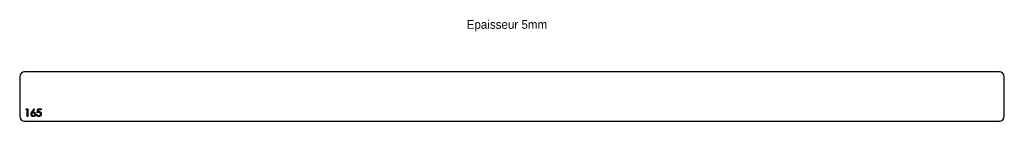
# Model space of a CAD drawing. Header units: millimetres. Extents: x -858 to 1132, y 68 to 274.
import ezdxf

# ---------------------------------------------------------------- set-up
doc = ezdxf.new("R2010")
doc.units = ezdxf.units.MM

msp = doc.modelspace()

# ---------------------------------------------------------------- linework, layer by layer
at = {"color": 7, "linetype": 'Continuous', "lineweight": 25}
for p, q in [((1122.1, 168.4), (-847.9, 168.4)), ((-857.9, 158.4), (-857.9, 78.4)), ((1132.1, 78.4), (1132.1, 158.4)), ((-847.9, 68.4), (1122.1, 68.4))]:
    msp.add_line(p, q, dxfattribs=at)
at = {"color": 1, "linetype": 'Continuous', "lineweight": 25}
for p, q in [((-845, 91.8), (-844.1, 93.4)), ((-842.7, 91.8), (-845, 91.8)), ((-844.1, 93.4), (-841.3, 93.4)), ((-842.7, 78.4), (-842.7, 91.8)), ((-841.3, 93.4), (-841.3, 78.4)), ((-833.3, 86.9), (-828.8, 93.7)), ((-827.8, 92.9), (-831.8, 86.9)), ((-828.8, 93.7), (-827.8, 92.9)), ((-824, 82.2), (-822.7, 82.2)), ((-822.5, 85.9), (-820.9, 93.4)), ((-820.9, 93.4), (-814.8, 93.4)), ((-819.9, 91.8), (-820.7, 87.9)), ((-814.8, 91.8), (-819.9, 91.8)), ((-814.8, 93.4), (-814.8, 91.8)), ((-841.3, 78.4), (-842.7, 78.4))]:
    msp.add_line(p, q, dxfattribs=at)
at = {"color": 7, "linetype": 'Continuous', "lineweight": 25}
for centre, start, end in [((-847.9, 158.4), 90, 180), ((1122.1, 158.4), 360, 90), ((-847.9, 78.4), 180, 270), ((1122.1, 78.4), 270, 360)]:
    msp.add_arc(centre, 10, start, end, dxfattribs=at)
at = {"color": 1, "linetype": 'Continuous', "lineweight": 25}
for points, knots in [([(-835, 82.5), (-835, 82.7), (-835, 83), (-834.9, 83.5), (-834.8, 84), (-834.6, 84.4), (-834.5, 84.7), (-834.4, 85), (-834.3, 85.3), (-834.1, 85.6), (-833.9, 85.9), (-833.7, 86.2), (-833.5, 86.6), (-833.4, 86.8), (-833.3, 86.9)], [0, 0, 0, 0, 0.097806, 0.1996123, 0.305296, 0.4158174, 0.4742406, 0.5372869, 0.6033858, 0.6743112, 0.7495305, 0.8286083, 0.9120427, 1, 1, 1, 1]), ([(-830.4, 78), (-830.6, 78), (-831, 78), (-831.6, 78.1), (-832.2, 78.3), (-832.7, 78.6), (-833.2, 78.9), (-833.7, 79.3), (-834.1, 79.7), (-834.4, 80.2), (-834.7, 80.8), (-834.8, 81.3), (-835, 81.9), (-835, 82.3), (-835, 82.5)], [0, 0, 0, 0, 0.084339, 0.167061, 0.249579, 0.33294, 0.416119, 0.49776, 0.580626, 0.664858, 0.749533, 0.832448, 0.915661, 1, 1, 1, 1]), ([(-830.5, 85.5), (-830.6, 85.5), (-830.8, 85.5), (-831.2, 85.4), (-831.5, 85.4), (-831.8, 85.3), (-832, 85.1), (-832.3, 85), (-832.5, 84.8), (-832.8, 84.6), (-833, 84.4), (-833.1, 84.1), (-833.3, 83.9), (-833.4, 83.6), (-833.5, 83.4), (-833.6, 83.1), (-833.6, 82.8), (-833.6, 82.6), (-833.6, 82.5)], [0, 0, 0, 0, 0.070596, 0.138509, 0.203802, 0.266994, 0.329059, 0.391139, 0.453136, 0.515769, 0.577944, 0.638945, 0.698364, 0.757306, 0.816402, 0.876272, 0.93682, 1, 1, 1, 1]), ([(-833.6, 82.5), (-833.6, 82.4), (-833.6, 82.2), (-833.6, 81.9), (-833.5, 81.6), (-833.4, 81.3), (-833.3, 81.1), (-833.1, 80.8), (-832.9, 80.6), (-832.7, 80.4), (-832.4, 80.2), (-832.2, 80), (-831.9, 79.8), (-831.6, 79.7), (-831.3, 79.6), (-831, 79.6), (-830.7, 79.5), (-830.5, 79.5), (-830.4, 79.5)], [0, 0, 0, 0, 0.061846, 0.1218752, 0.1807721, 0.2392611, 0.2986229, 0.3586708, 0.4207673, 0.485205, 0.5503556, 0.6136365, 0.6766033, 0.7393231, 0.8021859, 0.8667309, 0.9320449, 1, 1, 1, 1]), ([(-831.8, 86.9), (-831.5, 86.9), (-831, 87), (-830.5, 87), (-830.2, 87)], [0, 0, 0, 0, 0.512659, 1, 1, 1, 1]), ([(-827.1, 82.5), (-827.1, 82.6), (-827.1, 82.8), (-827.2, 83.1), (-827.2, 83.4), (-827.3, 83.6), (-827.5, 83.9), (-827.7, 84.1), (-827.9, 84.4), (-828.1, 84.6), (-828.3, 84.8), (-828.6, 85), (-828.9, 85.1), (-829.2, 85.3), (-829.5, 85.4), (-829.8, 85.4), (-830.1, 85.5), (-830.4, 85.5), (-830.5, 85.5)], [0, 0, 0, 0, 0.061145, 0.120007, 0.178246, 0.236508, 0.294903, 0.354696, 0.416717, 0.480659, 0.545834, 0.609768, 0.672988, 0.73581, 0.799817, 0.86476, 0.93108, 1, 1, 1, 1]), ([(-825.8, 82.6), (-825.8, 82.4), (-825.8, 81.9), (-825.9, 81.3), (-826.1, 80.8), (-826.3, 80.2), (-826.7, 79.7), (-827.1, 79.3), (-827.5, 78.9), (-828.1, 78.6), (-828.6, 78.3), (-829.2, 78.1), (-829.8, 78), (-830.2, 78), (-830.4, 78)], [0, 0, 0, 0, 0.085993, 0.169113, 0.250536, 0.331896, 0.41356, 0.494112, 0.576294, 0.660703, 0.74612, 0.83001, 0.914417, 1, 1, 1, 1]), ([(-830.4, 79.5), (-830.3, 79.5), (-830, 79.5), (-829.7, 79.6), (-829.4, 79.6), (-829.1, 79.7), (-828.8, 79.8), (-828.6, 80), (-828.3, 80.2), (-828.1, 80.4), (-827.8, 80.6), (-827.6, 80.8), (-827.5, 81.1), (-827.3, 81.3), (-827.2, 81.6), (-827.2, 81.9), (-827.1, 82.2), (-827.1, 82.4), (-827.1, 82.5)], [0, 0, 0, 0, 0.067943, 0.133246, 0.19778, 0.260632, 0.323341, 0.386297, 0.450071, 0.51521, 0.579637, 0.641333, 0.701709, 0.76078, 0.819259, 0.878146, 0.938165, 1, 1, 1, 1]), ([(-830.2, 87), (-830.1, 87), (-829.8, 87), (-829.3, 86.9), (-828.9, 86.8), (-828.5, 86.7), (-828.1, 86.5), (-827.7, 86.3), (-827.4, 86), (-827, 85.7), (-826.7, 85.4), (-826.5, 85.1), (-826.3, 84.7), (-826.1, 84.3), (-825.9, 83.9), (-825.8, 83.5), (-825.8, 83), (-825.8, 82.7), (-825.8, 82.6)], [0, 0, 0, 0, 0.065232, 0.128407, 0.19007, 0.250947, 0.311551, 0.372869, 0.435031, 0.49908, 0.5631, 0.62552, 0.686691, 0.747683, 0.80856, 0.87074, 0.93434, 1, 1, 1, 1]), ([(-819.4, 78), (-819.6, 78), (-819.9, 78), (-820.3, 78), (-820.7, 78.1), (-821.1, 78.3), (-821.5, 78.4), (-821.9, 78.6), (-822.2, 78.9), (-822.5, 79.1), (-822.8, 79.5), (-823.1, 79.8), (-823.3, 80.1), (-823.5, 80.5), (-823.7, 80.9), (-823.8, 81.3), (-824, 81.7), (-824, 82.1), (-824, 82.2)], [0, 0, 0, 0, 0.065435, 0.128735, 0.190276, 0.250777, 0.31088, 0.370805, 0.431559, 0.49348, 0.555853, 0.617262, 0.678601, 0.740657, 0.802944, 0.866775, 0.932333, 1, 1, 1, 1]), ([(-822.7, 82.2), (-822.6, 82.1), (-822.6, 81.8), (-822.4, 81.4), (-822.3, 81.1), (-822.1, 80.8), (-821.8, 80.5), (-821.5, 80.2), (-821.2, 80), (-820.9, 79.8), (-820.5, 79.7), (-820.2, 79.6), (-819.8, 79.5), (-819.5, 79.5), (-819.4, 79.5)], [0, 0, 0, 0, 0.094698, 0.182014, 0.264406, 0.342045, 0.418973, 0.496386, 0.577255, 0.661406, 0.746637, 0.831347, 0.915196, 1, 1, 1, 1]), ([(-819.2, 86.6), (-819.3, 86.6), (-819.5, 86.6), (-819.9, 86.6), (-820.3, 86.5), (-820.7, 86.4), (-821.1, 86.3), (-821.6, 86.2), (-822, 86), (-822.3, 85.9), (-822.5, 85.9)], [0, 0, 0, 0, 0.1030798, 0.2110204, 0.3259632, 0.4464998, 0.5746344, 0.7088999, 0.851186, 1, 1, 1, 1]), ([(-820.7, 87.9), (-820.5, 87.9), (-820.2, 88), (-819.8, 88.1), (-819.4, 88.2), (-819.1, 88.2), (-818.9, 88.2)], [0, 0, 0, 0, 0.2750684, 0.5329015, 0.7739735, 1, 1, 1, 1]), ([(-819.4, 79.5), (-819.2, 79.5), (-819, 79.5), (-818.6, 79.6), (-818.3, 79.7), (-817.9, 79.8), (-817.6, 79.9), (-817.3, 80.1), (-817, 80.3), (-816.7, 80.6), (-816.4, 80.9), (-816.2, 81.2), (-816, 81.5), (-815.8, 81.8), (-815.7, 82.2), (-815.6, 82.5), (-815.6, 82.9), (-815.6, 83.2), (-815.6, 83.3)], [0, 0, 0, 0, 0.0642043, 0.1264188, 0.1876715, 0.2480408, 0.3083373, 0.3696904, 0.431725, 0.4959704, 0.5597785, 0.622313, 0.6839254, 0.7451043, 0.8067492, 0.8690927, 0.9332931, 1, 1, 1, 1]), ([(-814.2, 83.3), (-814.2, 83.1), (-814.2, 82.9), (-814.3, 82.5), (-814.3, 82.2), (-814.4, 81.8), (-814.5, 81.5), (-814.6, 81.2), (-814.7, 80.8), (-814.9, 80.5), (-815.1, 80.2), (-815.3, 80), (-815.5, 79.7), (-815.7, 79.4), (-815.9, 79.2), (-816.2, 79), (-816.5, 78.8), (-816.7, 78.6), (-817, 78.5), (-817.4, 78.3), (-817.7, 78.2), (-818, 78.1), (-818.4, 78.1), (-818.7, 78), (-819.1, 78), (-819.3, 78), (-819.4, 78)], [0, 0, 0, 0, 0.044012, 0.087429, 0.13011, 0.172543, 0.214195, 0.256275, 0.298269, 0.340356, 0.382404, 0.423406, 0.464232, 0.504057, 0.543842, 0.583267, 0.623086, 0.66291, 0.70323, 0.743614, 0.784555, 0.825761, 0.867766, 0.910751, 0.954917, 1, 1, 1, 1]), ([(-815.6, 83.3), (-815.6, 83.4), (-815.6, 83.7), (-815.6, 84), (-815.7, 84.3), (-815.8, 84.7), (-815.9, 84.9), (-816.1, 85.2), (-816.3, 85.5), (-816.5, 85.7), (-816.8, 85.9), (-817.1, 86.1), (-817.4, 86.3), (-817.7, 86.4), (-818, 86.5), (-818.4, 86.6), (-818.8, 86.6), (-819, 86.6), (-819.2, 86.6)], [0, 0, 0, 0, 0.065364, 0.127475, 0.188336, 0.247203, 0.305628, 0.363605, 0.422603, 0.482641, 0.543265, 0.604095, 0.664953, 0.727207, 0.791428, 0.858028, 0.927023, 1, 1, 1, 1]), ([(-818.9, 88.2), (-818.8, 88.2), (-818.4, 88.2), (-818, 88.1), (-817.5, 88), (-817.1, 87.8), (-816.6, 87.6), (-816.3, 87.4), (-815.9, 87.1), (-815.5, 86.8), (-815.2, 86.4), (-815, 86.1), (-814.7, 85.6), (-814.5, 85.2), (-814.4, 84.8), (-814.3, 84.3), (-814.2, 83.8), (-814.2, 83.4), (-814.2, 83.3)], [0, 0, 0, 0, 0.065791, 0.129362, 0.190756, 0.251258, 0.310777, 0.370654, 0.431036, 0.492864, 0.555071, 0.61634, 0.676976, 0.738326, 0.800812, 0.864812, 0.931063, 1, 1, 1, 1])]:
    msp.add_open_spline(points, degree=3, knots=knots, dxfattribs=at)

# ---------------------------------------------------------------- texts
at = {"insert": (45.6, 273.2), "char_height": 17.5, "attachment_point": 1}
msp.add_mtext_dynamic_manual_height_columns('Epaisseur 5mm', width=326.111, gutter_width=87.5, heights=[0], dxfattribs=at)

doc.saveas('drawing.dxf')
